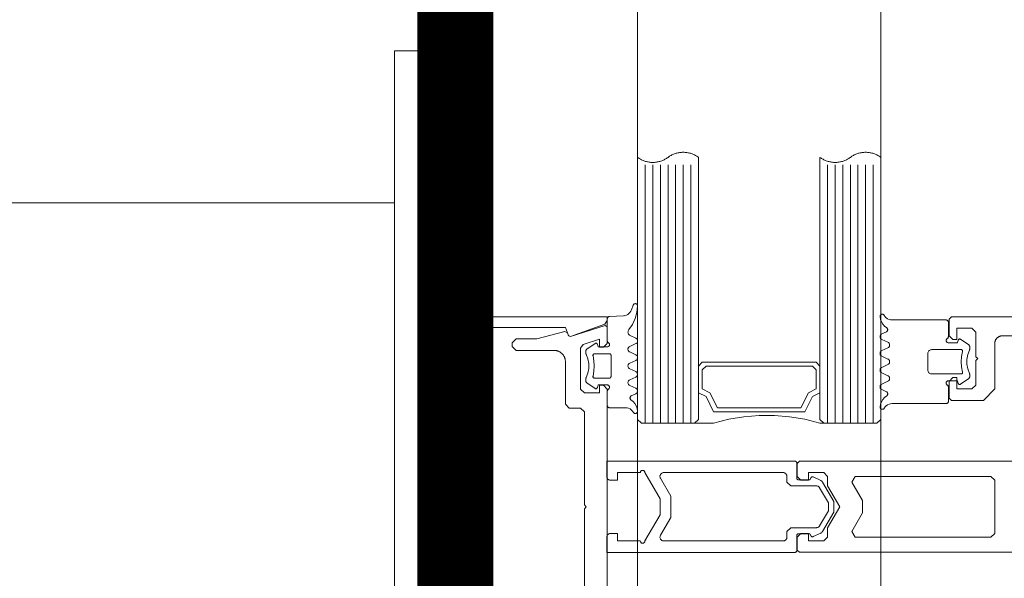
# Model space of a CAD drawing. Header units: millimetres. Extents: x 7483 to 13091, y 8111 to 13871.
# Tile 112 of 256: x 8709.56 to 8722.51, y 9827.47 to 9834.83. Entities that reach past the tile are written whole.
import ezdxf

# ---------------------------------------------------------------- set-up
doc = ezdxf.new("R2010")
doc.units = ezdxf.units.MM
doc.linetypes.add('DASHED2', pattern=[0.375, 0.25, -0.125])
doc.linetypes.add('DGN_STYLE_2', pattern=[30.2, 18.12, -12.08])
doc.layers.add('a___wymiary', color=7, linetype='Continuous', lineweight=5, true_color=0x000000)
doc.layers.add('wymiary', color=7, linetype='Continuous', lineweight=5, true_color=0xb2b2b2)
for name, color, linetype, lineweight in [('A_zaluzje', 7, 'Continuous', 15), ('CZ-SR', 106, 'Continuous', 13), ('drzwi', 30, 'Continuous', 20)]:
    doc.layers.add(name, color=color, linetype=linetype, lineweight=lineweight)
doc.layers.add('Powierzchnie', color=21, linetype='DGN_STYLE_2', lineweight=15, plot=False)
doc.styles.add('Arial', font='arial.ttf')
doc.dimstyles.new('wymiary agp1', dxfattribs={"dimtxt": 16, "dimasz": 5, "dimexe": 30, "dimexo": 60, "dimgap": 1.8, "dimtad": 1, "dimdec": 3, "dimrnd": 0.5, "dimdsep": 46, "dimtxsty": 'Arial', "dimblk": 'znacznik', "dimcen": 1.5, "dimse1": 1, "dimse2": 1, "dimclrd": 256, "dimazin": 0, "dimtfac": 1, "dimtdec": 3, "dimtmove": 1, "dimatfit": 3, "dimldrblk": 'znacznik', "dimfxl": 0, "dimlwd": -1, "dimarcsym": 0})

# ---------------------------------------------------------------- blocks, each defined once
blk = doc.blocks.new('zw$58')
for p, q in [((2.461288, 6.650213), (2.536239, 6.757207)), ((2.979159, 6.757207), (3.054061, 6.650213)), ((2.391415, 5.613097), (2.363192, 5.673681)), ((2.501424, 5.693505), (2.463924, 5.613097)), ((2.611434, 5.613097), (2.573934, 5.693505)), ((2.721444, 5.693505), (2.683944, 5.613097)), ((2.831454, 5.613097), (2.793954, 5.693505)), ((2.941415, 5.693505), (2.903915, 5.613097)), ((3.051424, 5.613097), (3.013924, 5.693505)), ((3.152206, 5.673681), (3.123934, 5.613097)), ((3.566666, 5.500001), (0.166666, 5.500001)), ((3.566666, 5.400001), (0.166666, 5.400001)), ((3.566666, 5.300001), (0.166666, 5.300001)), ((3.566666, 5.200001), (0.166666, 5.200001)), ((3.566666, 5.100001), (0.166666, 5.100001)), ((3.566666, 5.000001), (0.166666, 5.000001)), ((3.566666, 4.900001), (0.166666, 4.900001)), ((5.266521, 4.470571), (5.266521, 1.995649)), ((3.566666, 3.100001), (0.166666, 3.100001)), ((3.566666, 3.000001), (0.166666, 3.000001)), ((3.566666, 2.900001), (0.166666, 2.900001)), ((3.566666, 2.800001), (0.166666, 2.800001)), ((3.566666, 2.700001), (0.166666, 2.700001)), ((3.566666, 2.600001), (0.166666, 2.600001)), ((3.566666, 2.500001), (0.166666, 2.500001)), ((2.012307, 2.341814), (2.074172, 2.319304)), ((2.556301, 2.296495), (2.518801, 2.376909)), ((2.666311, 2.376909), (2.628811, 2.296495)), ((2.776321, 2.296495), (2.738821, 2.376909)), ((2.88633, 2.376909), (2.84883, 2.296495)), ((2.996291, 2.296495), (2.95884, 2.376909)), ((3.106301, 2.376909), (3.068801, 2.296495)), ((3.207082, 2.31632), (3.178811, 2.376909)), ((2.152932, 2.212816), (2.1626, 2.028435)), ((2.158694, 2.233617), (2.158694, 2.233617)), ((2.158694, 2.138372), (2.158694, 2.138372)), ((2.563479, 1.995494), (2.563479, 1.995494)), ((2.968264, 2.04312), (2.968264, 2.04312)), ((2.516164, 1.839788), (2.591115, 1.732793)), ((2.563479, 1.900243), (2.563479, 1.900243)), ((3.034035, 1.732793), (3.108938, 1.839788)), ((3.111184, 1.852617), (3.111184, 1.852617))]:
    blk.add_line(p, q)
for points in [[(2.166666, 14.7502), (2.166666, 6.5302), (2.196666, 6.5002), (2.416666, 6.5002), (2.466666, 6.5502), (2.466666, 6.6002), (2.316062, 6.6002), (2.316062, 6.8002), (2.366062, 6.8502), (2.691062, 6.8502), (2.716062, 6.8752), (2.741062, 6.8502), (3.066062, 6.8502), (3.116062, 6.8002), (3.116062, 6.6002), (2.966062, 6.6002), (2.966062, 6.5502), (3.016062, 6.5002), (3.236062, 6.5002), (3.266062, 6.5302), (3.266062, 6.9502), (3.116062, 7.1002), (2.516062, 7.1002), (2.5117, 7.100295), (2.507346, 7.100581), (2.503009, 7.101056), (2.498697, 7.101719), (2.494418, 7.10257), (2.49018, 7.103608), (2.485991, 7.104828), (2.48186, 7.106231), (2.477793, 7.107812), (2.4738, 7.109569), (2.469887, 7.111499), (2.466062, 7.113598), (2.462332, 7.115861), (2.458704, 7.118285), (2.455185, 7.120865), (2.451783, 7.123596), (2.448503, 7.126472), (2.445351, 7.129489), (2.442334, 7.132641), (2.439457, 7.135921), (2.436726, 7.139324), (2.434146, 7.142842), (2.431722, 7.14647), (2.429459, 7.1502), (2.427361, 7.154025), (2.425431, 7.157938), (2.423674, 7.161932), (2.422092, 7.165998), (2.42069, 7.17013), (2.419469, 7.174318), (2.418432, 7.178556), (2.417581, 7.182835), (2.416917, 7.187147), (2.416442, 7.191485), (2.416157, 7.195838), (2.416062, 7.2002), (2.416062, 8.0002)], [(4.066062, 8.0002), (4.066062, 4.53), (4.096062, 4.5), (4.266062, 4.5), (4.316062, 4.55), (4.316062, 4.65), (4.216062, 4.65), (4.216062, 4.85), (4.266062, 4.9), (4.266062, 4.9), (4.389267, 4.9), (4.666062, 5.059808), (4.942857, 4.9), (5.066062, 4.9), (5.116062, 4.85), (5.116062, 4.65), (5.016062, 4.65), (5.016062, 4.55), (5.066062, 4.5), (5.236062, 4.5), (5.266062, 4.53), (5.266062, 8.0002)], [(2.536208, 6.757225), (2.539267, 6.760918), (2.542875, 6.764077), (2.54694, 6.766621), (2.551359, 6.768485), (2.556019, 6.769621), (2.560799, 6.77), (2.590341, 6.77), (2.593855, 6.769796), (2.597321, 6.769183), (2.600692, 6.768167), (2.60392, 6.766764)], [(2.911432, 6.766753), (2.852144, 6.743386), (2.789537, 6.731494), (2.725812, 6.731494), (2.663205, 6.743386), (2.603917, 6.766753)], [(2.911439, 6.766745), (2.914664, 6.768152), (2.918032, 6.769172), (2.921496, 6.769791), (2.925008, 6.77), (2.954598, 6.77), (2.96032, 6.769445), (2.96583, 6.767809), (2.970928, 6.765153), (2.975425, 6.761573), (2.979157, 6.757202)], [(2.451693, 6.474988), (2.454694, 6.470707), (2.458394, 6.467012), (2.462679, 6.464015), (2.467419, 6.461808), (2.47247, 6.460456), (2.477679, 6.460003), (2.482889, 6.46046), (2.487939, 6.461814), (2.492678, 6.464025), (2.496961, 6.467024), (2.500658, 6.470722), (2.503656, 6.475005), (2.505866, 6.479743), (2.507219, 6.484793), (2.507674, 6.490001), (2.507674, 6.610003), (2.472518, 6.619426)], [(2.472518, 6.619418), (2.469239, 6.620607), (2.466217, 6.622349), (2.463544, 6.624588), (2.4613, 6.627259), (2.459554, 6.630279), (2.458359, 6.633556), (2.457751, 6.636991), (2.45775, 6.640479), (2.458354, 6.643915), (2.459546, 6.647193), (2.46129, 6.650215)], [(2.892686, 6.676828), (2.89628, 6.677415), (2.899921, 6.67734), (2.903487, 6.676605), (2.906862, 6.675236), (2.909932, 6.673277), (2.912596, 6.670794), (2.914766, 6.667869), (2.916369, 6.664598), (2.917353, 6.661091), (2.917684, 6.657463), (2.917684, 6.27), (2.916925, 6.261318), (2.914669, 6.252899), (2.910986, 6.245), (2.905986, 6.237861), (2.899824, 6.231698), (2.892684, 6.226699), (2.884785, 6.223015), (2.876367, 6.22076), (2.867684, 6.22), (2.647665, 6.22), (2.638982, 6.22076), (2.630564, 6.223015), (2.622665, 6.226699), (2.615525, 6.231698), (2.609363, 6.237861), (2.604363, 6.245), (2.60068, 6.252899), (2.598424, 6.261318), (2.597665, 6.27), (2.597665, 6.657463), (2.597996, 6.661089), (2.59898, 6.664594), (2.600583, 6.667862), (2.602753, 6.670787), (2.605417, 6.67327), (2.608488, 6.675229), (2.611863, 6.6766), (2.615431, 6.677338), (2.619074, 6.677416), (2.62267, 6.676834)], [(2.892681, 6.676829), (2.82572, 6.663984), (2.757674, 6.659679), (2.689629, 6.663984), (2.622667, 6.676829)], [(3.063668, 6.475009), (3.060669, 6.470724), (3.056971, 6.467025), (3.052687, 6.464025), (3.047947, 6.461814), (3.042895, 6.460459), (3.037684, 6.460003), (3.032473, 6.460458), (3.027421, 6.46181), (3.02268, 6.46402), (3.018395, 6.467019), (3.014696, 6.470717), (3.011695, 6.475001), (3.009484, 6.47974), (3.00813, 6.484792), (3.007674, 6.490001), (3.007674, 6.610003), (3.04288, 6.619426)], [(3.054059, 6.650215), (3.055801, 6.647197), (3.056992, 6.643923), (3.057598, 6.640492), (3.057599, 6.637008), (3.056996, 6.633577), (3.055806, 6.630302), (3.054067, 6.627283), (3.05183, 6.624613), (3.049163, 6.622371), (3.046149, 6.620626), (3.042877, 6.61943)], [(2.146833, 5.646098), (2.164189, 5.65806), (2.179184, 5.672875), (2.191355, 5.690084), (2.200327, 5.709158), (2.205824, 5.729508), (2.207674, 5.750505), (2.207674, 6.460003), (2.208131, 6.465215), (2.209487, 6.470268), (2.211699, 6.475009), (2.214702, 6.479294), (2.218404, 6.482992), (2.222692, 6.48599), (2.227436, 6.488199), (2.232491, 6.489549), (2.237704, 6.490001), (2.425741, 6.490001), (2.430949, 6.489542), (2.435997, 6.488185), (2.440734, 6.485973), (2.445015, 6.482972), (2.44871, 6.479274), (2.451707, 6.474991)], [(3.368516, 5.646098), (3.35116, 5.65806), (3.336165, 5.672875), (3.323994, 5.690084), (3.315022, 5.709158), (3.309525, 5.729508), (3.307674, 5.750505), (3.307674, 6.460003), (3.307219, 6.465209), (3.305866, 6.470258), (3.303658, 6.474995), (3.300661, 6.479277), (3.296966, 6.482974), (3.292685, 6.485974), (3.287949, 6.488186), (3.282901, 6.489542), (3.277694, 6.490001), (3.089657, 6.490001), (3.084445, 6.489549), (3.07939, 6.488199), (3.074647, 6.485991), (3.070359, 6.482993), (3.066657, 6.479296), (3.063654, 6.475012)], [(2.501413, 5.693504), (2.5049, 5.699542), (2.509384, 5.704884), (2.514727, 5.709366), (2.520768, 5.712852), (2.527322, 5.715237), (2.534192, 5.716448), (2.541167, 5.716448), (2.548036, 5.715237), (2.554591, 5.712852), (2.560632, 5.709366), (2.565975, 5.704884), (2.570458, 5.699542), (2.573946, 5.693504)], [(2.721435, 5.693513), (2.724921, 5.699551), (2.729403, 5.704891), (2.734745, 5.709372), (2.740783, 5.712857), (2.747334, 5.71524), (2.754199, 5.716449), (2.76117, 5.716447), (2.768035, 5.715235), (2.774585, 5.712848), (2.780621, 5.70936), (2.78596, 5.704877), (2.790439, 5.699534), (2.793923, 5.693494)], [(2.941445, 5.693494), (2.944929, 5.699534), (2.949408, 5.704877), (2.954747, 5.70936), (2.960783, 5.712848), (2.967333, 5.715235), (2.974198, 5.716447), (2.981169, 5.716449), (2.988035, 5.71524), (2.994586, 5.712857), (3.000624, 5.709372), (3.005965, 5.704891), (3.010447, 5.699551), (3.013934, 5.693513)], [(2.16456, 5.590142), (2.159461, 5.590082), (2.154426, 5.590885), (2.1496, 5.592529), (2.145122, 5.594966), (2.141121, 5.598126), (2.137713, 5.601917), (2.134996, 5.606231), (2.133049, 5.610943), (2.131928, 5.615916), (2.131666, 5.621007), (2.132269, 5.626069), (2.133721, 5.630955), (2.13598, 5.635526), (2.13898, 5.639648), (2.142635, 5.643202), (2.146838, 5.646087)], [(2.31109, 5.677723), (2.288957, 5.650315), (2.262359, 5.627216), (2.232121, 5.609142), (2.19918, 5.596654), (2.164559, 5.590139)], [(2.311103, 5.677724), (2.314417, 5.681831), (2.3184, 5.685293), (2.322927, 5.688002), (2.327858, 5.689876), (2.333042, 5.690856), (2.338317, 5.690912), (2.34352, 5.690042), (2.34849, 5.688273), (2.353073, 5.685659), (2.357128, 5.682282), (2.360528, 5.678247), (2.363168, 5.673677)], [(2.463934, 5.613089), (2.460447, 5.607051), (2.455965, 5.601711), (2.450624, 5.59723), (2.444586, 5.593745), (2.438035, 5.591362), (2.431169, 5.590153), (2.424198, 5.590154), (2.417333, 5.591367), (2.410783, 5.593754), (2.404747, 5.597242), (2.399408, 5.601725), (2.394929, 5.607068), (2.391445, 5.613107)], [(2.683956, 5.613098), (2.680468, 5.607059), (2.675985, 5.601718), (2.670641, 5.597236), (2.664601, 5.593749), (2.658046, 5.591364), (2.651177, 5.590154), (2.644201, 5.590154), (2.637332, 5.591364), (2.630778, 5.593749), (2.624737, 5.597236), (2.619394, 5.601718), (2.61491, 5.607059), (2.611423, 5.613098)], [(2.903924, 5.613089), (2.900438, 5.607052), (2.895958, 5.601713), (2.890618, 5.597233), (2.884582, 5.593748), (2.878033, 5.591364), (2.871169, 5.590153), (2.8642, 5.590153), (2.857336, 5.591364), (2.850787, 5.593748), (2.84475, 5.597233), (2.839411, 5.601713), (2.83493, 5.607052), (2.831444, 5.613089)], [(3.123946, 5.613098), (3.120458, 5.607059), (3.115975, 5.601718), (3.110632, 5.597236), (3.104591, 5.593749), (3.098036, 5.591364), (3.091167, 5.590154), (3.084192, 5.590154), (3.077322, 5.591364), (3.070768, 5.593749), (3.064727, 5.597236), (3.059384, 5.601718), (3.0549, 5.607059), (3.051413, 5.613098)], [(3.152187, 5.673687), (3.154832, 5.678255), (3.158236, 5.68229), (3.162296, 5.685666), (3.166884, 5.688278), (3.171859, 5.690045), (3.177067, 5.690913), (3.182346, 5.690855), (3.187534, 5.689873), (3.192469, 5.687997), (3.196999, 5.685285), (3.200983, 5.681821), (3.204298, 5.677713)], [(3.35079, 5.590144), (3.31618, 5.596665), (3.283251, 5.609155), (3.253023, 5.627228), (3.226434, 5.650322), (3.204308, 5.677723)], [(3.368522, 5.646108), (3.372735, 5.643225), (3.376398, 5.639671), (3.379405, 5.635547), (3.381669, 5.630974), (3.383126, 5.626082), (3.383732, 5.621015), (3.38347, 5.615918), (3.382348, 5.61094), (3.380398, 5.606224), (3.377676, 5.601906), (3.374262, 5.598112), (3.370255, 5.594951), (3.365769, 5.592516), (3.360935, 5.590876), (3.355894, 5.590078), (3.35079, 5.590147)], [(3.514666, 4.800001), (3.164666, 4.800001), (3.214666, 4.700001), (3.414666, 4.600001), (3.414666, 3.400001), (3.214666, 3.300001), (3.164666, 3.200001), (3.514666, 3.200001)], [(3.564666, 3.152001), (3.564666, 3.400001), (3.514666, 3.600001), (3.484666, 3.800001), (3.464666, 4.000001), (3.464666, 4.200001), (3.484666, 4.400001), (3.514666, 4.600001), (3.564666, 4.800001), (3.564666, 4.848001)], [(2.012307, 2.341817), (2.007544, 2.344043), (2.003242, 2.347067), (1.999535, 2.350796), (1.996536, 2.355114), (1.994337, 2.359889), (1.993005, 2.364975), (1.992581, 2.370216), (1.993079, 2.37545), (1.994483, 2.380516), (1.99675, 2.38526), (1.99981, 2.389535), (2.00357, 2.393211), (2.007913, 2.396173), (2.012707, 2.398333), (2.017805, 2.399622), (2.023049, 2.400001)], [(2.023049, 2.399997), (2.107082, 2.391525), (2.18849, 2.36903), (2.26495, 2.333153), (2.334281, 2.284919)], [(2.446291, 2.376909), (2.411526, 2.302269), (2.406932, 2.294389), (2.400982, 2.287474), (2.393876, 2.281755), (2.385848, 2.277423), (2.377167, 2.274621), (2.368122, 2.273442), (2.359013, 2.273927), (2.350144, 2.276059), (2.341809, 2.279766), (2.334287, 2.284926)], [(2.446323, 2.3769), (2.449807, 2.382939), (2.454286, 2.388282), (2.459625, 2.392765), (2.465661, 2.396253), (2.47221, 2.398639), (2.479075, 2.399852), (2.486046, 2.399854), (2.492911, 2.398645), (2.499462, 2.396262), (2.505499, 2.392777), (2.51084, 2.388296), (2.515322, 2.382956), (2.518809, 2.376918)], [(2.6663, 2.376909), (2.669788, 2.382948), (2.674271, 2.388289), (2.679614, 2.392771), (2.685655, 2.396257), (2.692209, 2.398642), (2.699078, 2.399853), (2.706053, 2.399853), (2.712922, 2.398642), (2.719476, 2.396257), (2.725517, 2.392771), (2.73086, 2.388289), (2.735343, 2.382948), (2.738831, 2.376909)], [(2.886322, 2.376918), (2.889809, 2.382956), (2.894291, 2.388296), (2.899632, 2.392777), (2.90567, 2.396262), (2.912221, 2.398645), (2.919086, 2.399854), (2.926056, 2.399852), (2.932921, 2.398639), (2.93947, 2.396253), (2.945506, 2.392765), (2.950845, 2.388282), (2.955324, 2.382939), (2.958808, 2.3769)], [(3.106333, 2.3769), (3.109817, 2.382939), (3.114296, 2.388282), (3.119635, 2.392765), (3.125671, 2.396253), (3.13222, 2.398639), (3.139085, 2.399852), (3.146055, 2.399854), (3.15292, 2.398645), (3.159471, 2.396262), (3.165509, 2.392777), (3.17085, 2.388296), (3.175332, 2.382956), (3.178819, 2.376918)], [(3.118532, 2.01499), (3.121535, 2.010707), (3.125237, 2.007011), (3.129524, 2.004014), (3.134267, 2.001807), (3.139321, 2.000457), (3.144533, 2.000005), (3.332571, 2.000005), (3.337777, 2.000461), (3.342824, 2.001814), (3.347561, 2.004024), (3.351842, 2.007023), (3.355537, 2.010721), (3.358534, 2.015004), (3.360743, 2.019744), (3.362096, 2.024795), (3.362551, 2.030004), (3.362551, 2.239501), (3.364402, 2.260494), (3.369899, 2.280839), (3.37887, 2.299909), (3.39104, 2.317116), (3.406032, 2.331929), (3.423386, 2.343891)], [(3.259184, 2.312277), (3.28131, 2.339678), (3.307899, 2.362773), (3.338127, 2.380845), (3.371057, 2.393336), (3.405666, 2.399856)], [(3.405666, 2.399859), (3.41077, 2.399928), (3.415812, 2.399131), (3.420645, 2.39749), (3.425131, 2.395054), (3.429139, 2.391893), (3.432553, 2.388099), (3.435274, 2.383781), (3.437224, 2.379064), (3.438346, 2.374085), (3.438608, 2.368987), (3.438002, 2.363919), (3.436545, 2.359028), (3.434281, 2.354453), (3.431273, 2.350329), (3.42761, 2.346775), (3.423398, 2.343892)], [(2.074175, 2.319293), (2.092353, 2.310898), (2.108882, 2.299597), (2.123302, 2.285706), (2.135211, 2.269612), (2.144278, 2.251761), (2.150251, 2.232653), (2.152963, 2.212817)], [(2.628818, 2.296488), (2.625331, 2.290452), (2.620849, 2.285112), (2.615508, 2.280633), (2.60947, 2.277149), (2.60292, 2.274766), (2.596055, 2.273557), (2.589085, 2.273559), (2.582221, 2.274771), (2.575672, 2.277157), (2.569636, 2.280645), (2.564297, 2.285127), (2.559818, 2.290469), (2.556334, 2.296507)], [(2.84884, 2.296498), (2.845352, 2.29046), (2.840868, 2.28512), (2.835525, 2.280639), (2.829485, 2.277153), (2.822931, 2.274769), (2.816063, 2.273558), (2.809088, 2.273558), (2.80222, 2.274769), (2.795666, 2.277153), (2.789625, 2.280639), (2.784282, 2.28512), (2.779799, 2.29046), (2.776311, 2.296498)], [(3.068808, 2.296488), (3.065321, 2.290452), (3.060839, 2.285112), (3.055498, 2.280633), (3.049461, 2.277149), (3.04291, 2.274766), (3.036045, 2.273557), (3.029075, 2.273559), (3.022211, 2.274771), (3.015662, 2.277157), (3.009626, 2.280645), (3.004288, 2.285127), (2.999808, 2.290469), (2.996324, 2.296507)], [(3.259173, 2.312287), (3.255858, 2.308178), (3.251874, 2.304715), (3.247344, 2.302003), (3.24241, 2.300127), (3.237222, 2.299145), (3.231943, 2.299087), (3.226736, 2.299955), (3.221761, 2.301723), (3.217173, 2.304334), (3.213114, 2.30771), (3.20971, 2.311744), (3.207065, 2.316313)], [(2.506582, 2.015011), (2.503585, 2.010729), (2.49989, 2.007032), (2.495609, 2.004032), (2.490873, 2.001821), (2.485825, 2.000465), (2.480617, 2.000005), (2.19258, 2.000005), (2.187539, 2.000427), (2.18264, 2.00169), (2.178023, 2.003759), (2.173819, 2.006573), (2.170148, 2.010053), (2.167114, 2.014101), (2.164803, 2.0186), (2.163282, 2.023424), (2.162592, 2.028435)], [(6.916666, 0), (2.416666, 0), (2.405761, 0.000238), (2.394877, 0.000951), (2.384034, 0.002139), (2.373254, 0.003798), (2.362556, 0.005926), (2.351961, 0.008519), (2.34149, 0.011571), (2.331161, 0.015077), (2.320995, 0.01903), (2.311011, 0.023423), (2.301229, 0.028247), (2.291666, 0.033494), (2.282341, 0.039152), (2.273272, 0.045212), (2.264476, 0.051662), (2.255969, 0.058489), (2.247768, 0.065681), (2.239889, 0.073223), (2.232347, 0.081103), (2.225155, 0.089303), (2.218328, 0.09781), (2.211878, 0.106606), (2.205818, 0.115675), (2.20016, 0.125), (2.194913, 0.134563), (2.190089, 0.144346), (2.185696, 0.154329), (2.181743, 0.164495), (2.178237, 0.174824), (2.175185, 0.185295), (2.172592, 0.19589), (2.170464, 0.206588), (2.168805, 0.217369), (2.167617, 0.228211), (2.166904, 0.239095), (2.166666, 0.25), (2.166666, 2), (2.214594, 2), (2.261578, 1.967101), (2.42546, 1.51684), (2.413506, 1.491206), (2.413506, 1.491206), (2.307055, 1.452461), (2.307055, 0.260951), (2.307151, 0.256563), (2.30744, 0.252183), (2.307921, 0.247821), (2.308592, 0.243483), (2.309454, 0.239179), (2.310503, 0.234917), (2.311739, 0.230705), (2.313158, 0.226552), (2.314758, 0.222464), (2.316536, 0.218451), (2.318488, 0.21452), (2.320611, 0.210678), (2.3229, 0.206933), (2.325352, 0.203292), (2.327961, 0.199763), (2.330722, 0.196351), (2.33363, 0.193063), (2.33668, 0.189907), (2.339866, 0.186887), (2.34318, 0.18401), (2.346618, 0.181281), (2.350173, 0.178705), (2.353837, 0.176289), (2.357603, 0.174035), (2.361465, 0.171948), (2.365414, 0.170034), (2.369444, 0.168294), (2.373547, 0.166733), (2.377713, 0.165353), (2.381937, 0.164158), (2.386208, 0.163149), (2.39052, 0.162328), (2.394864, 0.161697), (2.399231, 0.161258), (2.403614, 0.161011), (2.408003, 0.160956), (4.666666, 0.182364), (6.925329, 0.160956)], [(6.217637, 2), (3.117637, 2), (3.067637, 1.95), (3.067637, 1.900499), (3.167637, 1.900499), (3.167637, 1.7), (3.117637, 1.65), (2.577398, 1.65), (2.529826, 1.684611), (2.459988, 1.900499), (2.567637, 1.900499), (2.567637, 1.95), (2.517637, 2), (2.297637, 2), (2.278608, 1.973844), (2.426666, 1.516156), (2.414454, 1.491198), (2.377411, 1.477766), (2.358659, 1.441798), (2.358659, 1.441798), (2.457637, 1.072408), (2.457637, 0.8), (2.507637, 0.75), (2.557637, 0.75), (2.607637, 0.8), (2.607637, 1.3), (2.60778, 1.306543), (2.608208, 1.313073), (2.60892, 1.319579), (2.609916, 1.326047), (2.611192, 1.332466), (2.612748, 1.338823), (2.614579, 1.345106), (2.616683, 1.351303), (2.619055, 1.357403), (2.621691, 1.363393), (2.624585, 1.369262), (2.627733, 1.375), (2.631128, 1.380595), (2.634764, 1.386037), (2.638634, 1.391314), (2.64273, 1.396418), (2.647045, 1.401339), (2.651571, 1.406066), (2.656298, 1.410592), (2.661219, 1.414907), (2.666323, 1.419003), (2.6716, 1.422873), (2.677042, 1.426509), (2.682637, 1.429904), (2.688375, 1.433052), (2.694244, 1.435946), (2.700234, 1.438582), (2.706334, 1.440954), (2.712531, 1.443058), (2.718814, 1.444889), (2.725171, 1.446445), (2.73159, 1.447721), (2.738058, 1.448717), (2.744564, 1.449429), (2.751094, 1.449857), (2.757637, 1.45), (3.317637, 1.45), (3.367637, 1.5), (3.367637, 1.65), (3.417637, 1.7), (4.642637, 1.7), (4.667637, 1.725), (4.692637, 1.7), (5.917637, 1.7)], [(2.506607, 2.015004), (2.509605, 2.019288), (2.5133, 2.022985), (2.517581, 2.025985), (2.522317, 2.028195), (2.527364, 2.029548), (2.53257, 2.030004), (2.537776, 2.029548), (2.542824, 2.028195), (2.54756, 2.025985), (2.55184, 2.022986), (2.555536, 2.019288), (2.558533, 2.015005), (2.560742, 2.010265), (2.562095, 2.005214), (2.562551, 2.000005), (2.562551, 1.880004), (2.527395, 1.87058)], [(2.677589, 1.813178), (2.673995, 1.812591), (2.670355, 1.812666), (2.666788, 1.8134), (2.663414, 1.814769), (2.660344, 1.816727), (2.65768, 1.81921), (2.65551, 1.822134), (2.653906, 1.825404), (2.652922, 1.82891), (2.65259, 1.832537), (2.65259, 2.030004), (2.652893, 2.033474), (2.653794, 2.036839), (2.655265, 2.039997), (2.657261, 2.042852), (2.659722, 2.045317), (2.662574, 2.047317), (2.665729, 2.048792), (2.669092, 2.049697), (2.672561, 2.050005), (2.95259, 2.050005), (2.956059, 2.049697), (2.959422, 2.048792), (2.962577, 2.047317), (2.965429, 2.045317), (2.96789, 2.042852), (2.969886, 2.039997), (2.971357, 2.036839), (2.972257, 2.033474), (2.972561, 2.030004), (2.972561, 1.832537), (2.972229, 1.82891), (2.971244, 1.825404), (2.969641, 1.822134), (2.967471, 1.81921), (2.964807, 1.816727), (2.961737, 1.814769), (2.958363, 1.8134), (2.954796, 1.812666), (2.951156, 1.812591), (2.947562, 1.813178)], [(3.097756, 1.87058), (3.062551, 1.880004), (3.062551, 2.000005), (3.063007, 2.005215), (3.064362, 2.010267), (3.066573, 2.015007), (3.069574, 2.019291), (3.073273, 2.022988), (3.077559, 2.025987), (3.0823, 2.028197), (3.087353, 2.029549), (3.092563, 2.030004), (3.097774, 2.029547), (3.102826, 2.028191), (3.107566, 2.02598), (3.11185, 2.022978), (3.115547, 2.019279), (3.118546, 2.014994)], [(2.516164, 1.8398), (2.514422, 1.842819), (2.51323, 1.846094), (2.512626, 1.849526), (2.512628, 1.853011), (2.513235, 1.856443), (2.514429, 1.859717), (2.516175, 1.862734), (2.518418, 1.865403), (2.521091, 1.867643), (2.524112, 1.869385), (2.52739, 1.870576)], [(2.677586, 1.813178), (2.744539, 1.826018), (2.812575, 1.830321), (2.880612, 1.826018), (2.947565, 1.813178)], [(3.097753, 1.87057), (3.101025, 1.869375), (3.10404, 1.86763), (3.106706, 1.865388), (3.108943, 1.862718), (3.110683, 1.859699), (3.111872, 1.856425), (3.112476, 1.852994), (3.112474, 1.84951), (3.111868, 1.846079), (3.110676, 1.842805), (3.108935, 1.839788)], [(2.658798, 1.723237), (2.655569, 1.721833), (2.652198, 1.720818), (2.648732, 1.720204), (2.645217, 1.72), (2.615676, 1.72), (2.609957, 1.720551), (2.604449, 1.722183), (2.599352, 1.724837), (2.594855, 1.728415), (2.591123, 1.732786)], [(2.658789, 1.723238), (2.718079, 1.746608), (2.780689, 1.758504), (2.844419, 1.758508), (2.90703, 1.74662), (2.966323, 1.723258)], [(3.034032, 1.732797), (3.0303, 1.728426), (3.025803, 1.724847), (3.020706, 1.722191), (3.015196, 1.720555), (3.009475, 1.72), (2.979885, 1.72), (2.976372, 1.720209), (2.972908, 1.720828), (2.96954, 1.721849), (2.966314, 1.723257)]]:
    blk.add_lwpolyline(points)
for points in [[(4.341062, 5.218579), (4.585677, 5.359808), (4.746446, 5.359808), (4.991062, 5.218579), (5.066062, 5.26188), (5.066062, 7.0502), (5.016062, 7.1002), (4.316062, 7.1002), (4.266062, 7.0502), (4.266062, 5.26188), (4.341062, 5.218579)], [(3.516666, 4.800001), (0.066666, 4.800001), (0.073644, 4.80966), (0.080273, 4.819563), (0.086543, 4.829696), (0.092447, 4.840046), (0.097977, 4.850601), (0.103127, 4.861347), (0.107889, 4.87227), (0.112258, 4.883356), (0.116227, 4.894592), (0.119793, 4.905962), (0.12295, 4.917452), (0.125694, 4.929048), (0.128022, 4.940734), (0.12993, 4.952497), (0.131418, 4.96432), (0.132481, 4.976188), (0.13312, 4.988087), (0.133333, 5.000001), (0.13312, 5.011915), (0.132481, 5.023814), (0.131418, 5.035683), (0.12993, 5.047506), (0.128022, 5.059268), (0.125694, 5.070954), (0.12295, 5.08255), (0.119793, 5.09404), (0.116227, 5.10541), (0.112258, 5.116646), (0.107889, 5.127732), (0.103127, 5.138655), (0.097977, 5.149401), (0.092447, 5.159956), (0.086543, 5.170307), (0.080273, 5.18044), (0.073644, 5.190342), (0.066666, 5.200001), (0.059688, 5.20966), (0.05306, 5.219563), (0.046789, 5.229696), (0.040885, 5.240046), (0.035355, 5.250601), (0.030206, 5.261347), (0.025443, 5.27227), (0.021075, 5.283356), (0.017105, 5.294592), (0.01354, 5.305962), (0.010383, 5.317452), (0.007639, 5.329048), (0.005311, 5.340734), (0.003402, 5.352497), (0.001915, 5.36432), (0.000851, 5.376188), (0.000213, 5.388087), (0, 5.400001), (0.000213, 5.411915), (0.000851, 5.423814), (0.001915, 5.435683), (0.003402, 5.447506), (0.005311, 5.459268), (0.007639, 5.470954), (0.010383, 5.48255), (0.01354, 5.49404), (0.017105, 5.50541), (0.021075, 5.516646), (0.025443, 5.527732), (0.030206, 5.538655), (0.035355, 5.549401), (0.040885, 5.559956), (0.046789, 5.570307), (0.05306, 5.58044), (0.059688, 5.590342), (0.066666, 5.600001), (3.516666, 5.600001), (3.566666, 5.550001), (3.566666, 4.850001), (3.516666, 4.800001)], [(4.091582, 4.49564), (4.291533, 4.49564), (4.294816, 4.495938), (4.2978, 4.496535), (4.300785, 4.497729), (4.30347, 4.49952), (4.305858, 4.501609), (4.307947, 4.503996), (4.309439, 4.506682), (4.310633, 4.509368), (4.311528, 4.512651), (4.311528, 4.515635), (4.311528, 4.665748), (4.281685, 4.68246), (4.278999, 4.684549), (4.276611, 4.686638), (4.274821, 4.689324), (4.273329, 4.692309), (4.272135, 4.695591), (4.271836, 4.698874), (4.271836, 4.702157), (4.272433, 4.70544), (4.273627, 4.708424), (4.321377, 4.811086), (4.325256, 4.817651), (4.329733, 4.82362), (4.335403, 4.828992), (4.34167, 4.83317), (4.595937, 4.98), (4.737395, 4.98), (4.991662, 4.83317), (4.997929, 4.828992), (5.003599, 4.82362), (5.008076, 4.817651), (5.011955, 4.811086), (5.059705, 4.708424), (5.060899, 4.70544), (5.061496, 4.702157), (5.061496, 4.698874), (5.061197, 4.695591), (5.060003, 4.692309), (5.058511, 4.689324), (5.056721, 4.686638), (5.054333, 4.684549), (5.051647, 4.68246), (5.021804, 4.665748), (5.021804, 4.515635), (5.021804, 4.512651), (5.022699, 4.509368), (5.023893, 4.506682), (5.025385, 4.503996), (5.027474, 4.501609), (5.029862, 4.49952), (5.032547, 4.497729), (5.035532, 4.496535), (5.038516, 4.495938), (5.041799, 4.49564), (5.24175, 4.49564), (5.24563, 4.495341), (5.24951, 4.494446), (5.253091, 4.492954), (5.256374, 4.490865), (5.259358, 4.488179), (5.261746, 4.485195), (5.263835, 4.481912), (5.265327, 4.478331), (5.266222, 4.474451), (5.266521, 4.470571), (5.266521, 1.995649), (5.066569, 1.995649), (5.05881, 1.996246), (5.051349, 1.998037), (5.043888, 2.001021), (5.037322, 2.005199), (5.031354, 2.010272), (5.02628, 2.016241), (5.022102, 2.022807), (5.019118, 2.030268), (5.017327, 2.037728), (5.01673, 2.045786), (5.01673, 2.135615), (5.116706, 2.135615), (5.116706, 2.435841), (5.121481, 2.436139), (5.125958, 2.437333), (5.130434, 2.439124), (5.134314, 2.441511), (5.137895, 2.444794), (5.140879, 2.448375), (5.143267, 2.452255), (5.145057, 2.456731), (5.146251, 2.461208), (5.14655, 2.465983), (5.146251, 2.470459), (5.145057, 2.475234), (5.143267, 2.479412), (5.140879, 2.48359), (5.137895, 2.487172), (5.134314, 2.490156), (5.130434, 2.492544), (5.125958, 2.494334), (5.121481, 2.495528), (5.116706, 2.495826), (4.770521, 2.695778), (4.562811, 2.695778), (4.216626, 2.495826), (4.211851, 2.495528), (4.207374, 2.494334), (4.202898, 2.492544), (4.199018, 2.490156), (4.195437, 2.487172), (4.192453, 2.48359), (4.190065, 2.479412), (4.188275, 2.475234), (4.187081, 2.470459), (4.186782, 2.465983), (4.187081, 2.461208), (4.188275, 2.456731), (4.190065, 2.452255), (4.192453, 2.448375), (4.195437, 2.444794), (4.199018, 2.441511), (4.202898, 2.439124), (4.207374, 2.437333), (4.211851, 2.436139), (4.216626, 2.435841), (4.216626, 2.135615), (4.316602, 2.135615), (4.316602, 2.045786), (4.316005, 2.037728), (4.314214, 2.030268), (4.31123, 2.022807), (4.307052, 2.016241), (4.301978, 2.010272), (4.29601, 2.005199), (4.289444, 2.001021), (4.281983, 1.998037), (4.274522, 1.996246), (4.266763, 1.995649), (4.066811, 1.995649), (4.066811, 4.470571), (4.06711, 4.474451), (4.068005, 4.478331), (4.069497, 4.481912), (4.071586, 4.485195), (4.073974, 4.488179), (4.076958, 4.490865), (4.080241, 4.492954), (4.083822, 4.494446), (4.087702, 4.495341), (4.091582, 4.49564)], [(2.814666, 3.200001), (2.764666, 3.250001), (2.764666, 4.750001), (2.814666, 4.800001), (3.164666, 4.800001), (3.214666, 4.700001), (3.414666, 4.600001), (3.414666, 3.400001), (3.214666, 3.300001), (3.164666, 3.200001), (2.814666, 3.200001)], [(4.266763, 4.365522), (4.34167, 4.365522), (4.391807, 4.415659), (4.391807, 4.752294), (4.392106, 4.759755), (4.393896, 4.767216), (4.396582, 4.77408), (4.400462, 4.780645), (4.404938, 4.786316), (4.410609, 4.791389), (4.416577, 4.795567), (4.614738, 4.909868), (4.718594, 4.909868), (4.916755, 4.795567), (4.922723, 4.791389), (4.928394, 4.786316), (4.93287, 4.780645), (4.93675, 4.77408), (4.939436, 4.767216), (4.941226, 4.759755), (4.941525, 4.752294), (4.941525, 4.415659), (4.991662, 4.365522), (5.066569, 4.365522), (5.074627, 4.364925), (5.082088, 4.363135), (5.08925, 4.36015), (5.096114, 4.355972), (5.102083, 4.350899), (5.107156, 4.34493), (5.111334, 4.338365), (5.114319, 4.331202), (5.116109, 4.323443), (5.116706, 4.315684), (5.116706, 2.744124), (5.116109, 2.736067), (5.11402, 2.728307), (5.111036, 2.720846), (5.106559, 2.713982), (5.101188, 2.708014), (5.09492, 2.70294), (5.088056, 2.699061), (5.080595, 2.696076), (5.072836, 2.694584), (5.064778, 2.694286), (5.056721, 2.695181), (5.048961, 2.69727), (5.041799, 2.700851), (4.808124, 2.835744), (4.525208, 2.835744), (4.291533, 2.700851), (4.284371, 2.69727), (4.276611, 2.695181), (4.268554, 2.694286), (4.260496, 2.694584), (4.252737, 2.696076), (4.245276, 2.699061), (4.238412, 2.70294), (4.232144, 2.708014), (4.226773, 2.713982), (4.222296, 2.720846), (4.219312, 2.728307), (4.217223, 2.736067), (4.216626, 2.744124), (4.216626, 4.315684), (4.217223, 4.323443), (4.219013, 4.331202), (4.221998, 4.338365), (4.226176, 4.34493), (4.231249, 4.350899), (4.237218, 4.355972), (4.244082, 4.36015), (4.251244, 4.363135), (4.258705, 4.364925), (4.266763, 4.365522)], [(2.864666, 3.250001), (2.814666, 3.300001), (2.814666, 4.700001), (2.864666, 4.750001), (3.114666, 4.750001), (3.164666, 4.650001), (3.364666, 4.550001), (3.364666, 3.450001), (3.164666, 3.350001), (3.114666, 3.250001), (2.864666, 3.250001)], [(3.516666, 2.400001), (0.066666, 2.400001), (0.073644, 2.40966), (0.080273, 2.419563), (0.086543, 2.429696), (0.092447, 2.440046), (0.097977, 2.450601), (0.103127, 2.461347), (0.107889, 2.47227), (0.112258, 2.483356), (0.116227, 2.494592), (0.119793, 2.505962), (0.12295, 2.517452), (0.125694, 2.529048), (0.128022, 2.540734), (0.12993, 2.552497), (0.131418, 2.56432), (0.132481, 2.576188), (0.13312, 2.588087), (0.133333, 2.600001), (0.13312, 2.611915), (0.132481, 2.623814), (0.131418, 2.635683), (0.12993, 2.647506), (0.128022, 2.659268), (0.125694, 2.670954), (0.12295, 2.68255), (0.119793, 2.69404), (0.116227, 2.70541), (0.112258, 2.716646), (0.107889, 2.727732), (0.103127, 2.738655), (0.097977, 2.749401), (0.092447, 2.759956), (0.086543, 2.770307), (0.080273, 2.78044), (0.073644, 2.790342), (0.066666, 2.800001), (0.059688, 2.80966), (0.05306, 2.819563), (0.046789, 2.829696), (0.040885, 2.840046), (0.035355, 2.850601), (0.030206, 2.861347), (0.025443, 2.87227), (0.021075, 2.883356), (0.017105, 2.894592), (0.01354, 2.905962), (0.010383, 2.917452), (0.007639, 2.929048), (0.005311, 2.940734), (0.003402, 2.952497), (0.001915, 2.96432), (0.000851, 2.976188), (0.000213, 2.988087), (0, 3.000001), (0.000213, 3.011915), (0.000851, 3.023814), (0.001915, 3.035683), (0.003402, 3.047506), (0.005311, 3.059268), (0.007639, 3.070954), (0.010383, 3.08255), (0.01354, 3.09404), (0.017105, 3.10541), (0.021075, 3.116646), (0.025443, 3.127732), (0.030206, 3.138655), (0.035355, 3.149401), (0.040885, 3.159956), (0.046789, 3.170307), (0.05306, 3.18044), (0.059688, 3.190342), (0.066666, 3.200001), (3.516666, 3.200001), (3.566666, 3.150001), (3.566666, 2.450001), (3.516666, 2.400001)]]:
    blk.add_lwpolyline(points, close=True)
blk = doc.blocks.new('gfhgfhhf')
at = {"layer": 'drzwi'}
for points in [[(8205.253, 5883.936), (8205.253, 5156.151)], [(8207.653, 5878.912), (8207.653, 5174.799)], [(8210.853, 5878.918), (8210.853, 5174.799)]]:
    blk.add_lwpolyline(points, dxfattribs=at)
at = {"layer": 'drzwi', "rotation": 270}
blk.add_blockref('zw$58', (8205.253, 5769.322), dxfattribs=at)
blk = doc.blocks.new('ghgfhgfhhaasdsd')
at = {"layer": 'A_zaluzje', "linetype": 'DASHED2', "ltscale": 100}
for points in [[(-2228.385, 13692.869), (-2229.185, 13692.869), (-2229.185, 13704.869), (-2228.385, 13704.869), (-2228.385, 13692.869)], [(-2252.385, 13699.318), (-2252.385, 13702.869), (-2229.185, 13702.869)]]:
    blk.add_lwpolyline(points, dxfattribs=at)
blk = doc.blocks.new('znacznik')
at = {"layer": 'a___wymiary'}
for p, q in [((0, 1.3936), (0, -1.3936)), ((1.3936, 0), (-1.3936, 0))]:
    blk.add_line(p, q, dxfattribs=at)
at = {"layer": 'a___wymiary', "const_width": 0.2}
blk.add_lwpolyline([(0.8759, 0.8759), (-0.8759, -0.8759)], dxfattribs=at)
blk = doc.blocks.new('*D1300')
at = {"layer": 'Defpoints', "color": 0, "transparency": 16777216}
for p in [(8585.286, 10666.857), (8719.654, 10666.857), (8722.028, 9219.562)]:
    blk.add_point(p, dxfattribs=at)
at = {"layer": 'wymiary', "color": 253, "true_color": 0x999999, "transparency": 16777216}
blk.add_line((8585.286, 9224.562), (8585.286, 10661.857), dxfattribs=at)
at = {"layer": 'wymiary', "color": 253, "true_color": 0x999999, "transparency": 16777216, "xscale": 5, "yscale": 5, "zscale": 5}
for p, rotation in [((8585.286, 10666.857), 90), ((8585.286, 9219.562), 270)]:
    blk.add_blockref('znacznik', p, dxfattribs=dict(at, rotation=rotation))
at = {"layer": 'wymiary', "color": 18, "true_color": 0x000000, "transparency": 16777216, "insert": (8575.317, 9943.209), "char_height": 16, "attachment_point": 5, "rotation": 90, "style": 'Arial'}
blk.add_mtext('1447.5', dxfattribs=at)
blk = doc.blocks.new('*D1303')
at = {"layer": 'Defpoints', "color": 0, "transparency": 16777216}
for p in [(8555.286, 11469.362), (10277.023, 11469.362), (8692.028, 9219.562)]:
    blk.add_point(p, dxfattribs=at)
at = {"layer": 'wymiary', "color": 253, "true_color": 0x999999, "transparency": 16777216}
blk.add_line((8555.286, 9224.562), (8555.286, 11464.362), dxfattribs=at)
at = {"layer": 'wymiary', "color": 253, "true_color": 0x999999, "transparency": 16777216, "xscale": 5, "yscale": 5, "zscale": 5}
for p, rotation in [((8555.286, 11469.362), 90), ((8555.286, 9219.562), 270)]:
    blk.add_blockref('znacznik', p, dxfattribs=dict(at, rotation=rotation))
at = {"layer": 'wymiary', "color": 18, "true_color": 0x000000, "transparency": 16777216, "insert": (8545.317, 10344.462), "char_height": 16, "attachment_point": 5, "rotation": 90, "style": 'Arial'}
blk.add_mtext('2250', dxfattribs=at)

msp = doc.modelspace()

# ---------------------------------------------------------------- linework, layer by layer
at = {"layer": 'Powierzchnie', "const_width": 1}
msp.add_lwpolyline([(8715.2884, 11179.7122), (8715.2884, 9219.8948), (12184.8952, 9219.9116), (12184.8952, 11469.7122), (10277.0247, 11469.7122), (10277.0247, 11179.7122), (8715.2884, 11179.7122)], dxfattribs=at)
at = {"layer": 'wymiary'}
msp.add_lwpolyline([(8715.2884, 9219.9116), (8715.2884, 11179.7122), (10277.0247, 11179.7122), (10277.0247, 11469.7122), (12184.8952, 11469.7122), (12184.8952, 9219.9116)], close=True, dxfattribs=at)

# ---------------------------------------------------------------- block references
at = {"layer": 'CZ-SR'}
for name, p in [('ghgfhgfhhaasdsd', (10943.6738, -3870.4523)), ('gfhgfhhf', (510.0352, 4063.7609))]:
    msp.add_blockref(name, p, dxfattribs=at)

# ---------------------------------------------------------------- dimensions: what is measured, and where the dimension line sits
at = {"layer": 'wymiary'}
for base, p1, p2, picture, middle in [((8555.2864, 11469.3622), (8692.0284, 9219.5616), (10277.0226, 11469.3622), '*D1303', (8545.3172, 10344.4619)), ((8585.2864, 10666.857), (8722.0284, 9219.5616), (8719.6544, 10666.857), '*D1300', (8575.3172, 9943.2093))]:
    dim = msp.add_linear_dim(base=base, p1=p1, p2=p2, angle=90, dimstyle='wymiary agp1', override={"dimblk": 'znacznik'}, dxfattribs=at)
    dim.commit()
    dim.dimension.update_dxf_attribs({"geometry": picture, "text_midpoint": middle})

doc.saveas('drawing.dxf')
